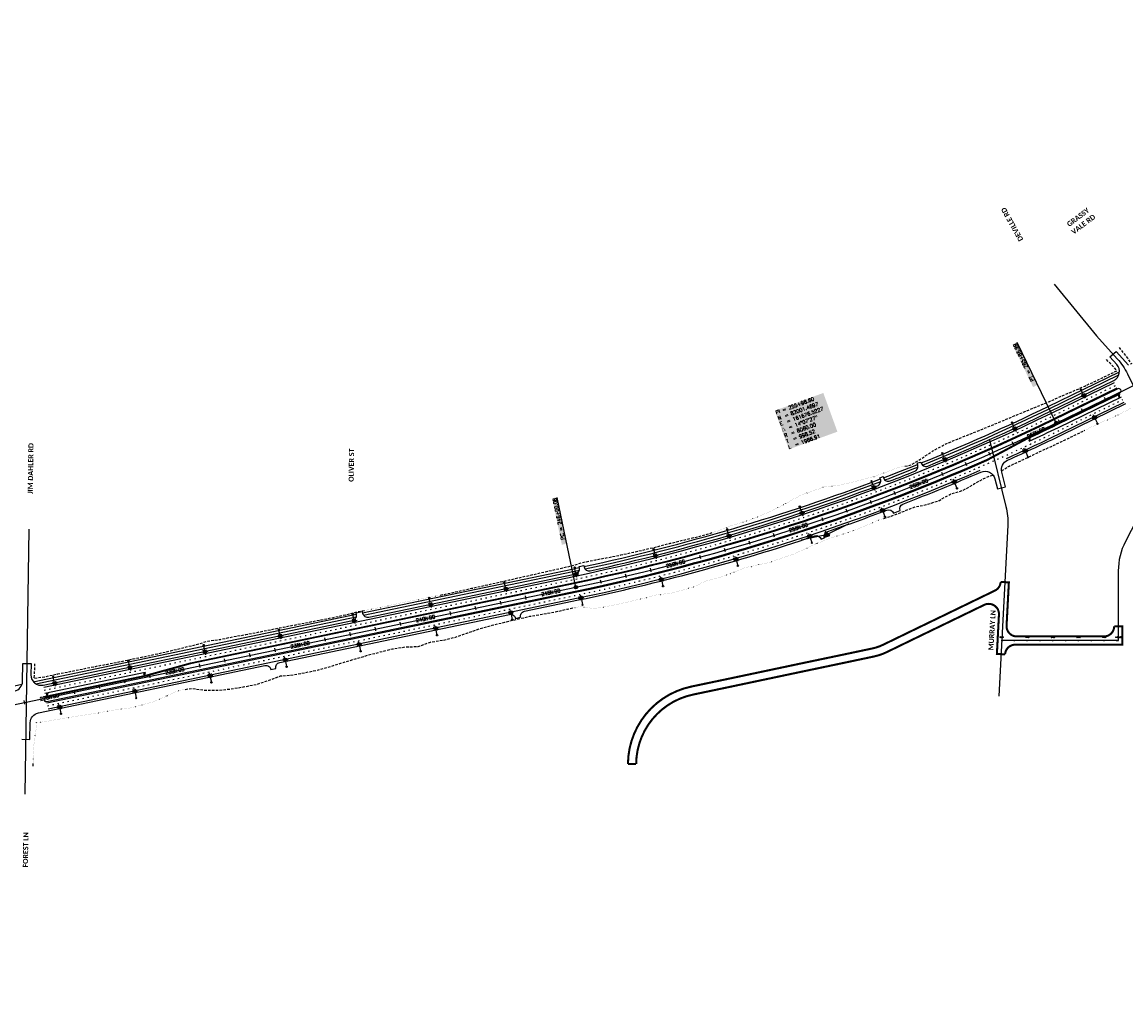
# Model space of a CAD drawing. Extents: x 114466 to 237039, y 16086 to 93345.
# Tile 52 of 81: x 158536 to 162847, y 80202 to 84003. Entities that reach past the tile are written whole.
import ezdxf
from ezdxf.enums import TextEntityAlignment as Align

# ---------------------------------------------------------------- set-up
doc = ezdxf.new("R2010")
doc.units = 0
doc.header["$LTSCALE"] = 50
doc.header["$MEASUREMENT"] = 0
for name, pattern in [('CUT', [0.3, 0.2, -0.1]), ('FILL', [0.1, 0, -0.1]), ('HIDDEN', [0.375, 0.25, -0.125]), ('SkipStripe', [0.4, 0.1, -0.3])]:
    doc.linetypes.add(name, pattern=pattern)
doc.layers.get('0').update_dxf_attribs({"color": 1})
for name, color, linetype in [('CONNECT-STALBL', 32, 'Continuous'), ('ety', 4, 'Continuous'), ('pleslc', 4, 'CUT'), ('pleslf', 7, 'FILL'), ('PLFMC', 7, 'Continuous'), ('PLFMK', 4, 'SkipStripe'), ('plpc-align', 3, 'Continuous'), ('PLPC-STERL_SHIFT2', 6, 'Continuous'), ('PLYP', 5, 'Continuous'), ('PLYSP', 6, 'Continuous'), ('PSFLP', 2, 'Continuous'), ('PTPC-STERL_SHIFT2', 4, 'Continuous'), ('PTPC-STERL_SHIFT2-B', 3, 'Continuous'), ('PTPCD-STERL_SHIFT2', 15, 'Continuous')]:
    doc.layers.add(name, color=color, linetype=linetype)
for name, color, linetype, true_color in [('PHYSP', 7, 'Continuous', 0x848484), ('PLYSP-FUT', 30, 'HIDDEN', 0xff7f00), ('PLYSP-MED', 3, 'Continuous', 0x00ff00), ('psfm', 7, 'Continuous', 0xff2f00)]:
    doc.layers.add(name, color=color, linetype=linetype, true_color=true_color)
doc.styles.add('Calibri', font='calibrib.ttf')
doc.styles.add('cdl_greek', font='greeks.shx', dxfattribs={"height": 14})
doc.styles.add('L140', font='ROMANSM.shx', dxfattribs={"height": 14})
doc.styles.add('l80', font='ROMANSM.shx', dxfattribs={"height": 8})

# ---------------------------------------------------------------- blocks, each defined once
blk = doc.blocks.new('lbl_tic')
blk.add_line((0, -0.04165), (0, 0.04165))
blk = doc.blocks.new('sta_tic')
blk.add_line((0, -0.04165), (0, 0.04165))
blk = doc.blocks.new('*U83')
h = blk.add_hatch(color=155)
edge = h.paths.add_edge_path()
edge.add_arc((0, 0), 0.5, 0, 360)
blk.add_line((-4.17, 0), (-0.17, 0))
blk.add_circle((0, 0), 0.5)
blk = doc.blocks.new('LUMINARIE')
h = blk.add_hatch(color=155)
edge = h.paths.add_edge_path()
edge.add_arc((0, 0.125), 0.125, -90, 270)
for p, q in [((-0.125, 0.125), (-0.225, 0.125)), ((0, 0.25), (0, 0.35)), ((0.125, 0.125), (0.225, 0.125))]:
    blk.add_line(p, q)
at = {"ltscale": 0.8}
for p, q in [((-0.088, 0.213), (-0.141, 0.266)), ((-0.088, 0.037), (-0.141, -0.016)), ((0.088, 0.213), (0.141, 0.266)), ((0.088, 0.037), (0.141, -0.016))]:
    blk.add_line(p, q, dxfattribs=at)
blk.add_circle((0, 0.125), 0.125)
blk = doc.blocks.new('light_pole')
at = {"layer": 'PSFLP', "xscale": 50, "yscale": 50, "zscale": 50}
blk.add_blockref('LUMINARIE', (0, 20.8), dxfattribs=at)
at = {"layer": 'PSFLP', "xscale": 5, "yscale": 5, "zscale": 4.999999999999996, "rotation": 270.000000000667}
blk.add_blockref('*U83', (0, 0), dxfattribs=at)
blk = doc.blocks.new('crv_tri')
for points in [[(0.125, -0.072), (0, 0.144), (-0.125, -0.072)], [(-0.125, -0.072), (0.125, -0.072), (0, 0.144)]]:
    blk.add_hatch(color=155).paths.add_polyline_path(points)
for p, q in [((0, 0.144), (-0.125, -0.072)), ((0.125, -0.072), (0, 0.144)), ((-0.125, -0.072), (0.125, -0.072))]:
    blk.add_line(p, q)
at = {"flags": 128}
for points in [[(0, 0.144), (-0.125, -0.072), (0.125, -0.072)], [(-0.125, -0.072), (0.125, -0.072), (0, 0.144)]]:
    blk.add_lwpolyline(points, close=True, dxfattribs=at)
blk.add_circle((0, 0), 0.025)
blk.add_circle((0, 0), 0.025)
blk.add_circle((0, 0), 0.025)
blk = doc.blocks.new('CRV_CIR')
at = {"color": 155, "const_width": 0.063, "flags": 128}
blk.add_lwpolyline([(-0.0315, 0, 1), (0.0315, 0, 1)], format="xyb", close=True, dxfattribs=at)
for radius in [0.07, 0.0187]:
    blk.add_circle((0, 0), radius)
blk = doc.blocks.new('arrow_lt')
h = blk.add_hatch(color=256)
edge = h.paths.add_edge_path()
edge.add_arc((-0.2, -6), 2.25, 0, 90, ccw=False)
edge.add_line((2, -6), (2, -8))
edge.add_line((2, -8), (3, -8))
edge.add_line((3, -8), (3, -5.3))
edge.add_arc((-0.2, -5.3), 3.25, 0, 90)
edge.add_line((-0.2, -2.1), (-0.8, -2.1))
edge.add_line((-0.8, -2.1), (-0.2, 0))
edge.add_line((-0.2, 0), (-3, -2.7))
edge.add_line((-3, -2.7), (-0.5, -6))
edge.add_line((-0.5, -6), (-0.9, -3.8))
edge.add_line((-0.9, -3.8), (-0.2, -3.8))
at = {"flags": 128}
blk.add_lwpolyline([(-0.2, -3.8, -0.414214), (2, -6), (2, -8), (3, -8), (3, -5.3, 0.414214), (-0.2, -2.1), (-0.8, -2.1), (-0.2, 0), (-3, -2.7), (-0.5, -6), (-0.9, -3.8)], format="xyb", close=True, dxfattribs=at)

msp = doc.modelspace()

# ---------------------------------------------------------------- hatches: boundary and pattern name
at = {"layer": 'PHYSP'}
msp.add_hatch(color=256, dxfattribs=at).paths.add_polyline_path([(158538.56792, 81429.90208), (158547.48371, 82023.66271)])

# ---------------------------------------------------------------- linework, layer by layer
at = {"layer": 'pleslc', "flags": 128}
for points in [[(162819.92341, 82732.7111), (162835.09509, 82712.71627), (162836.75574, 82710.71212), (162852.36864, 82690.81043), (162865.81988, 82668.72196), (162910.79368, 82691.00814), (162955.77091, 82712.84961), (163000.45521, 82735.29366), (163044.9253, 82758.1784), (163089.57463, 82780.69439), (163133.90918, 82803.85794), (163178.60223, 82826.284), (163223.81554, 82847.63981), (163269.61468, 82867.79046), (163314.7624, 82889.28118), (163360.67084, 82909.20699), (163406.12897, 82930.05916), (163451.10619, 82951.90063), (163495.72055, 82974.48857), (163534.44768, 82994.46691)], [(161983.74156, 82269.49274), (162008.41797, 82274.36798), (162050.91214, 82301.30741), (162092.95296, 82329.05219), (162136.45988, 82353.006), (162181.80944, 82372.49097), (162227.61886, 82390.91773), (162273.48614, 82409.25651), (162319.28917, 82427.79247), (162365.06531, 82446.44393), (162410.54595, 82465.79205), (162456.33725, 82484.53086), (162502.20719, 82503.18142), (162536.00496, 82517.31584), (162547.94618, 82522.50901), (162593.73657, 82542.67765), (162639.90732, 82562.06384), (162685.63214, 82582.36739), (162731.10339, 82603.19257), (162775.96257, 82625.27687), (162811.70051, 82642.36742), (162788.81836, 82667.11111), (162786.97276, 82668.94705), (162769.20448, 82686.58016)], [(162360.74801, 82251.13321), (162390.34467, 82269.98137), (162436.38669, 82290.63151), (162481.82434, 82312.59201), (162527.40195, 82334.23491), (162573.2848, 82355.24011), (162607.12684, 82371.00638), (162618.94133, 82376.46038), (162663.58191, 82398.99437), (162686.08801, 82409.87913)], [(161901.47926, 82065.70732), (161925.60884, 82073.23809), (161973.01075, 82090.63019), (162019.76027, 82109.71405), (162070.03209, 82119.9462), (162118.00667, 82136.13452), (162162.47309, 82160.90715), (162211.21783, 82175.32223), (162255.08672, 82201.30509), (162299.72107, 82225.32411), (162327.35958, 82235.34143)], [(160169.17943, 81766.20649), (160193.7155, 81771.01072), (160242.51973, 81781.9015), (160291.31988, 81792.81185), (160340.13843, 81803.63411), (160388.95698, 81814.45636), (160437.77349, 81825.28841), (160486.54296, 81836.34559), (160535.37378, 81847.10912), (160584.11462, 81858.30334), (160632.93521, 81869.11581), (160681.62493, 81880.55475), (160681.70119, 81880.5809), (160729.22269, 81894.5268), (160777.66436, 81904.48335), (160826.41004, 81913.15199), (160874.89046, 81923.08002), (160923.27143, 81933.49513), (160971.4513, 81944.7844), (161019.53354, 81956.48936), (161067.55964, 81968.43489), (161115.64269, 81980.19584), (161163.81365, 81991.6874), (161211.93231, 82003.4416), (161235.399, 82011.41507)], [(158585.53334, 81498.5129), (158584.46807, 81473.52607), (158582.65225, 81441.47345), (158626.66494, 81447.9466), (158675.57756, 81458.31858), (158724.57812, 81468.26964), (158773.63594, 81477.94663), (158822.60786, 81488.03473), (158871.81701, 81496.98735), (158920.84007, 81506.83074), (158969.76905, 81517.12441), (159018.76143, 81527.11463), (159067.58816, 81537.89773), (159116.39648, 81548.76893), (159164.92873, 81560.9616), (159213.60617, 81572.45927), (159261.72123, 81586.64883), (159311.43142, 81593.20323), (159360.3195, 81603.69267), (159409.69021, 81611.87199), (159458.7378, 81621.59791), (159507.77108, 81631.39236), (159556.77777, 81641.31406), (159605.87854, 81650.78548), (159655.00589, 81660.12965), (159704.07598, 81669.7479), (159753.1522, 81679.33679), (159802.0321, 81689.86538), (159850.49073, 81702.41044), (159875.05747, 81707.06784)], [(159173.38615, 81398.23203), (159198.16251, 81401.8861), (159250.65188, 81395.13771), (159301.8713, 81394.46808), (159351.76758, 81400.13171), (159401.25895, 81407.7335), (159450.31676, 81417.41048), (159498.12712, 81433.05854), (159545.51006, 81450.75244), (159595.71923, 81454.91841), (159644.84453, 81464.27236), (159693.72852, 81474.78138), (159742.05627, 81487.95292), (159789.9975, 81502.97451), (159838.0553, 81517.43814), (159886.19081, 81531.52981), (159934.58195, 81544.3979), (159983.15714, 81556.385), (160032.65669, 81563.94764), (160083.38938, 81565.60771), (160130.85004, 81582.92963), (160180.40071, 81590.24755), (160229.01271, 81602.05846), (160276.53676, 81619.07694), (160324.23668, 81635.25359), (160372.55828, 81648.45449), (160421.12939, 81660.46117), (160469.75366, 81672.21335), (160518.47405, 81683.50546), (160567.81817, 81691.81203), (160617.08254, 81700.50036), (160665.79475, 81711.83163), (160690.31854, 81716.69459)], [(158579.4177, 81098.55963), (158579.93034, 81111.05335)]]:
    msp.add_lwpolyline(points, dxfattribs=at)
at = {"layer": 'pleslf', "flags": 128}
for points in [[(162686.08801, 82409.87913), (162708.59411, 82420.76389), (162753.90797, 82441.91284), (162799.66339, 82462.15343), (162844.43513, 82484.41761), (162866.24392, 82496.73686)], [(161235.399, 82011.41507), (161258.86568, 82019.38855), (161305.16709, 82037.37739), (161352.75615, 82050.9157), (161399.2183, 82068.14257), (161445.23983, 82086.65341), (161490.05585, 82108.75451), (161534.19023, 82132.63887), (161578.09998, 82156.84519), (161624.70541, 82172.83822), (161671.0447, 82189.59169), (161721.73758, 82194.11246), (161770.30926, 82204.93272), (161818.54018, 82216.90203), (161866.51524, 82229.74333), (161912.74636, 82247.2885), (161959.06515, 82264.6175), (161983.74156, 82269.49274)], [(160690.31854, 81716.69459), (160714.84234, 81721.55755), (160714.92474, 81721.55434), (160768.3029, 81713.08783), (160818.20945, 81721.75759), (160867.85853, 81731.6854), (160917.19856, 81743.0033), (160966.3695, 81755.03548), (161015.35944, 81767.78936), (161066.37743, 81772.55055), (161115.35156, 81785.52552), (161163.87477, 81800.17516), (161210.17478, 81822.84679), (161259.24788, 81835.21913), (161306.88629, 81852.6352), (161354.10814, 81871.30882), (161403.43072, 81882.81777), (161453.07025, 81893.4339), (161500.88368, 81910.03123), (161548.92682, 81925.85567), (161595.22524, 81946.97379), (161641.32922, 81968.45278), (161688.32761, 81987.1027), (161736.50411, 82002.29088), (161784.37877, 82018.38337), (161831.2177, 82037.3587), (161877.34969, 82058.17656), (161901.47926, 82065.70732)], [(159875.05747, 81707.06784), (159899.62421, 81711.72524), (159948.86609, 81720.52125), (159997.58852, 81731.80357), (160046.43775, 81742.479), (160095.61418, 81751.58824), (160144.64337, 81761.40226), (160169.17943, 81766.20649)], [(158592.35542, 81269.76288), (158612.72641, 81270.16897), (158661.96828, 81278.96497), (158711.36353, 81287.02683), (158760.74446, 81295.1572), (158810.27673, 81302.56321), (158859.55337, 81311.19281), (158908.88113, 81319.57769), (158958.64653, 81325.8678), (159007.1706, 81338.09962), (159055.31224, 81352.16192), (159102.01214, 81373.12523), (159148.60979, 81394.57797), (159173.38615, 81398.23203)], [(158579.93034, 81111.05335), (158580.44298, 81123.54706), (158582.49815, 81148.51902), (158581.04371, 81173.54367), (158585.84856, 81198.47434), (158588.61364, 81223.43564), (158592.06865, 81248.38658), (158592.35542, 81269.76288)]]:
    msp.add_lwpolyline(points, dxfattribs=at)
at = {"layer": 'PLFMC'}
for p, q in [((162305.44011, 82292.49567), (162464.07734, 82377.61187)), ((159019.66218, 81453.55421), (159193.40401, 81502.11113))]:
    msp.add_line(p, q, dxfattribs=at)
at = {"layer": 'PLFMC', "flags": 128}
for points in [[(158620.75369, 81406.9922), (160690.31441, 81839.36119, 0.0617069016), (162555.75967, 82476.68354), (162802.43671, 82596.59479)], [(159193.40401, 81502.11113), (160695.22248, 81815.86841, 0.0617069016), (162566.25221, 82455.09867), (162812.92925, 82575.00992)], [(162464.07734, 82377.61187, 0.0038978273), (162577.61913, 82431.71507), (162824.29617, 82551.62631)], [(162469.15471, 82366.73895, 0.0038978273), (162582.8654, 82420.92263), (162829.54244, 82540.83388)], [(162380.72551, 82299.75818, 0.007244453), (162593.35794, 82399.33776), (162840.03498, 82519.24901)], [(158633.43287, 81346.30251), (160702.99359, 81778.6715, 0.0522155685), (162305.44011, 82292.49567, 0.0522155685)], [(158638.34094, 81322.80973), (160707.90167, 81755.17872, 0.0509396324), (162277.31541, 82254.00952, 0.0509396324)]]:
    msp.add_lwpolyline(points, format="xyb", dxfattribs=at)
for points in [[(158625.66176, 81383.49942), (159017.20814, 81465.3006)], [(158628.1158, 81371.75303), (159019.66218, 81453.55421)]]:
    msp.add_lwpolyline(points, dxfattribs=at)
at = {"layer": 'PLFMK', "flags": 128}
for points in [[(158623.20773, 81395.24581), (160692.76845, 81827.6148, 0.0617069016), (162561.00594, 82465.89111), (162807.68298, 82585.80235)], [(158635.88691, 81334.55612), (160705.44763, 81766.92511, 0.0617069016), (162588.11167, 82410.1302), (162834.78871, 82530.04144)]]:
    msp.add_lwpolyline(points, format="xyb", dxfattribs=at)
at = {"layer": 'plpc-align'}
for p, q in [((158547.94456, 80988.68979), (158563.48191, 82023.42248)), ((162816.67529, 81588.75951), (162361.47731, 81588.75951))]:
    msp.add_line(p, q, dxfattribs=at)
for points in [[(162566.31501, 82979.95568), (162731.11006, 82778.34031), (162812.60242, 82688.74305, -0.0715191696), (162852.50122, 82629.82658), (162957.5773, 82413.6679, -0.2361371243), (162955.04822, 82190.01683), (162844.36197, 81974.83351, 0.1193332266), (162816.67529, 81860.47972), (162816.67529, 81588.75951)], [(162314.05831, 82372.88005), (162378.18697, 82111.95259, -0.0734623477), (162385.06957, 82039.20944), (162350.0742, 81371.0385)]]:
    msp.add_lwpolyline(points, format="xyb", dxfattribs=at)
at = {"layer": 'PLPC-STERL_SHIFT2'}
for p, q in [((162574.5588, 82438.01065), (165794.27374, 84003.13412)), ((153060.98633, 80201.52699), (160699.10804, 81797.26995))]:
    msp.add_line(p, q, dxfattribs=at)
msp.add_arc((159050.81424, 89686.92949), 8060, 281.800403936, 295.924675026, dxfattribs=at)
at = {"layer": 'PLYP', "flags": 128}
for points in [[(162542.93156, 82502.69253), (162821.41552, 82638.06532)], [(162547.30327, 82493.69875), (162818.90771, 82625.72735)], [(158580.36758, 81428.18093), (159841.48107, 81691.65054)], [(158589.90042, 81419.95661), (159841.43189, 81681.42436)], [(158428.92634, 81396.54209), (158536.91351, 81419.10258)]]:
    msp.add_lwpolyline(points, dxfattribs=at)
for points in [[(162046.75388, 82282.03316, 0.0170001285), (162542.93156, 82502.69253)], [(162052.47709, 82273.56155, 0.0169335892), (162547.30327, 82493.69875)], [(161899.81678, 82224.26719, 0.0044845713), (162033.21771, 82276.57096, 0.0044845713)], [(161905.39294, 82215.69234, 0.004329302), (162034.33863, 82266.24311, 0.004329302)], [(160730.42481, 81877.50874, 0.0378218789), (161887.66797, 82219.64049, 0.0378218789)], [(160734.64847, 81868.18878, 0.0376866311), (161889.20835, 82209.52868, 0.0376866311)], [(159865.95272, 81696.76311), (160684.38383, 81867.7483, 0.000909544), (160712.8205, 81873.74325, 0.000909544)], [(159870.09197, 81687.41197), (160686.42886, 81857.95964, 0.0008427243), (160712.81016, 81863.5176, 0.0008427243)]]:
    msp.add_lwpolyline(points, format="xyb", dxfattribs=at)
at = {"layer": 'PLYSP'}
for points in [[(158506.75254, 81391.348, 0.3508776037), (158538.56792, 81429.90208), (158539.60852, 81499.20249), (158571.60491, 81498.72204), (158570.94206, 81454.57833, 0.4805190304), (158619.11767, 81414.82313), (159826.19832, 81667.0043, 0.4142135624), (159841.68558, 81690.67167), (159840.45856, 81696.54487), (159864.93021, 81701.65744), (159866.15723, 81695.78425, 0.4142135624), (159889.8246, 81680.29699), (160688.67839, 81847.19212, 0.0002841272), (160697.58726, 81849.05863, 0.4201822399), (160712.95994, 81873.14073), (160711.85247, 81877.92605), (160729.38896, 81881.98454), (160730.71491, 81876.25521, 0.41038937), (160754.45422, 81861.22237, 0.0365678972), (161876.37465, 82192.91258, 0.4151854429), (161888.00917, 82218.74457), (161885.87377, 82224.35171), (161898.02258, 82228.97841), (161900.15798, 82223.37127, 0.4151854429), (161926.02842, 82211.8225, 0.0032120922), (162021.83106, 82249.38016, 0.3543347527), (162034.1189, 82271.36381), (162032.13561, 82282.82335), (162045.93054, 82285.21082, 0.4788629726), (162073.18501, 82270.10025, 0.0163800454), (162552.26215, 82483.8785), (162798.9392, 82603.78975, 0.5005614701), (162811.04261, 82666.67873), (162784.12841, 82696.26971), (162807.80119, 82717.80107), (162856.84228, 82663.88255, 0.3328344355)], [(158535.16668, 81203.39203), (158567.16308, 81202.91158), (158568.14139, 81268.06378, -0.3508776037), (158599.95676, 81306.61785), (159483.99634, 81491.30984, -0.4142135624), (159507.66371, 81475.82258), (159527.24103, 81479.91264, -0.4142135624), (159542.72829, 81503.58002), (160439.38442, 81690.90784, -0.4142135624), (160463.0518, 81675.42058), (160482.62912, 81679.51064, -0.4142135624), (160498.11638, 81703.17802), (160709.53769, 81747.34779, 0.029464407), (161631.34418, 81997.37903, -0.4129893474), (161656.64124, 81984.8605), (161669.91003, 81989.32608, -0.4134933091), (161682.35523, 82014.68646, 0.0075722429), (161913.49263, 82097.89836, -0.413007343), (161939.23508, 82086.32122), (161964.45807, 82095.95454, -0.413007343), (161975.92906, 82121.74447, 0.0101476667), (162280.5009, 82246.67108, -0.4644858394), (162335.27237, 82219.52567), (162344.81915, 82180.68164), (162375.89438, 82188.31906), (162361.60698, 82246.45178, -0.3617167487), (162384.0131, 82292.46491, 0.007244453), (162596.85545, 82392.1428), (162846.72982, 82513.60829, -0.4142135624)]]:
    msp.add_lwpolyline(points, format="xyb", dxfattribs=at)
msp.add_lwpolyline([(158538.56792, 81429.90208), (158539.60852, 81499.20249)], dxfattribs=at)
at = {"layer": 'PLYSP-FUT', "const_width": 8, "flags": 128}
msp.add_lwpolyline([(162342.71962, 81536.52533), (162374.67582, 81534.85163, -0.3989690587), (162414.62107, 81572.75951), (162832.67529, 81572.75951), (162832.67529, 81644.75951), (162800.67529, 81644.75951, -0.4142135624), (162760.67529, 81604.75951), (162420.48706, 81604.75951, -0.4296241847), (162380.54181, 81646.85163), (162386.89441, 81768.14273), (162389.40107, 81816.00271), (162357.44487, 81817.67641, -0.2732888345), (162334.9476, 81783.77453), (162141.69047, 81690.09379), (162009.1951, 81626.08595), (161898.51427, 81572.36358, -0.0610174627), (161856.18619, 81557.86514), (161728.70975, 81530.94541), (161581.91329, 81500.19422), (161435.07525, 81469.18809), (161288.31692, 81438.19592), (161149.38824, 81409.1052, 0.3526156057), (160902.13749, 81107.31075), (160934.13636, 81107.04278, -0.3526156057), (161155.94655, 81377.78446), (161294.90204, 81406.8808), (161441.68713, 81437.87862), (161588.49945, 81468.87932), (161735.29614, 81499.63056), (161862.79795, 81526.55565, 0.0610174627), (161912.48743, 81543.57555), (162023.14161, 81597.28498), (162155.62958, 81661.28924), (162293.36299, 81728.05506, -0.5707355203), (162350.75621, 81689.96893), (162348.59025, 81648.61393)], format="xyb", close=True, dxfattribs=at)
at = {"layer": 'PLYSP-MED'}
for points in [[(162814.67801, 82571.41244), (162814.67801, 82571.41244), (162568.00096, 82451.5012, -0.0617069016), (160696.04049, 81811.95294), (159194.22202, 81498.19567), (159020.48019, 81449.63874), (158628.93381, 81367.83756)], [(158632.61486, 81350.21798), (158632.61486, 81350.21798), (160702.17558, 81782.58696, 0.0522155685), (162303.82871, 82296.15674), (162462.79958, 82380.34813), (162822.54741, 82555.22379)]]:
    msp.add_lwpolyline(points, format="xyb", dxfattribs=at)
for centre, start, end in [((162818.61271, 82563.31812), 295.92467503, 115.92467503), ((158630.77433, 81359.02777), 101.80040394, 281.80040394)]:
    msp.add_arc(centre, 9, start, end, dxfattribs=at)
at = {"layer": 'PTPC-STERL_SHIFT2', "color": 155}
for points in [[(162464.08801, 82375.96559), (162456.90674, 82391.15339), (162535.32603, 82409.64919), (162528.14476, 82424.83699)], [(162004.27955, 82178.42274), (161998.05365, 82194.02653), (162077.46875, 82207.62515), (162071.24285, 82223.22894)], [(161533.10888, 82009.76567), (161527.86231, 82025.72542), (161607.9677, 82034.37455), (161602.72114, 82050.3343)], [(161052.38863, 81870.64323), (161048.14159, 81886.89754), (161128.62909, 81890.5639), (161124.38204, 81906.81821)], [(160564.29204, 81760.52307), (160560.85639, 81776.96802), (160641.42668, 81776.6379), (160637.99103, 81793.08285)], [(160074.85907, 81658.2716), (160071.42342, 81674.71654), (160151.9937, 81674.38643), (160148.55805, 81690.83138)], [(159585.42609, 81556.02012), (159581.99044, 81572.46507), (159662.56073, 81572.13495), (159659.12508, 81588.5799)], [(159095.99312, 81453.76864), (159092.55747, 81470.21359), (159173.12776, 81469.88348), (159169.69211, 81486.32842)], [(158606.56014, 81351.51717), (158603.1245, 81367.96211), (158683.69478, 81367.632), (158680.25913, 81384.07695)]]:
    msp.add_solid(points, dxfattribs=at)
at = {"layer": 'PTPC-STERL_SHIFT2-B'}
for q in [(161766.45963, 82045.18861), (161578.63607, 81981.0194)]:
    msp.add_line((161676.52267, 82001.4697), q, dxfattribs=at)
at = {"layer": 'PTPCD-STERL_SHIFT2'}
for p, q in [((162574.5588, 82438.01065), (162421.74749, 82752.36852)), ((160699.10804, 81797.26995), (160626.03377, 82147.04444))]:
    msp.add_line(p, q, dxfattribs=at)
at = {"layer": 'PTPCD-STERL_SHIFT2', "color": 155}
for points in [[(162499.2815, 82585.3964), (162484.17209, 82578.05163), (162418.19748, 82752.19948), (162403.08807, 82744.8547)], [(161530.71599, 82335.17693), (161475.6642, 82486.25949), (161720.00765, 82404.15144), (161664.95586, 82555.234)], [(160660.47831, 81966.19981), (160644.03337, 81962.76416), (160622.54983, 82147.74681), (160606.10489, 82144.31116)]]:
    msp.add_solid(points, dxfattribs=at)

# ---------------------------------------------------------------- block references
at = {"layer": 'CONNECT-STALBL', "xscale": 48.01920768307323, "yscale": 48.01920768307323, "zscale": 48.01920768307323}
for name, p in [('lbl_tic', (162361.47731, 81588.75951)), ('sta_tic', (162411.47731, 81588.75951)), ('lbl_tic', (162461.47731, 81588.75951)), ('sta_tic', (162511.47731, 81588.75951)), ('lbl_tic', (162561.47731, 81588.75951)), ('sta_tic', (162611.47731, 81588.75951)), ('lbl_tic', (162661.47731, 81588.75951)), ('sta_tic', (162711.47731, 81588.75951)), ('lbl_tic', (162761.47731, 81588.75951)), ('sta_tic', (162811.47731, 81588.75951)), ('lbl_tic', (162816.67529, 81588.75951))]:
    msp.add_blockref(name, p, dxfattribs=at)
at = {"layer": 'PSFLP'}
for p, rotation in [((162670.55863, 82569.1804), 205.9246750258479), ((162735.69981, 82435.17433), 25.92467502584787), ((162401.42569, 82440.02263), 204.8134874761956), ((162129.43129, 82320.35816), 202.6808902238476), ((162463.95588, 82304.7785), 24.81348747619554), ((161853.1723, 82210.8981), 200.5482929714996), ((162186.88544, 82182.88082), 22.68089022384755), ((161573.03139, 82111.79407), 198.4156957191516), ((161905.47081, 82071.37797), 20.54829297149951), ((161289.39663, 82023.18335), 196.2830984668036), ((161620.10183, 81970.42443), 18.41569571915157), ((161002.66092, 81945.18869), 194.1505012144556), ((161331.17378, 81880.16003), 16.28309846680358), ((160693.64412, 81873.82808), 192.0179039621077), ((160419.8559, 81816.56995), 191.8004039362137), ((161039.08691, 81800.70981), 14.15050121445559), ((160724.66851, 81728.09377), 12.01790396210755), ((160126.19612, 81755.21907), 191.8004039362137), ((159827.642, 81692.84567), 191.8004039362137), ((160450.32684, 81670.71893), 11.80040393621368), ((159538.87655, 81632.5173), 191.8004039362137), ((160156.66706, 81609.36804), 11.80040393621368), ((159245.21676, 81571.16641), 191.8004039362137), ((159858.11294, 81546.99464), 11.80040393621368), ((158951.55698, 81509.81552), 191.8004039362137), ((159569.34749, 81486.66627), 11.80040393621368), ((159275.6877, 81425.31538), 11.80040393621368), ((158657.8972, 81448.46464), 191.8004039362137), ((158982.02792, 81363.9645), 11.80040393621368), ((158688.36814, 81302.61361), 11.80040393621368)]:
    msp.add_blockref('light_pole', p, dxfattribs=dict(at, rotation=rotation))
at = {"layer": 'psfm'}
for p, rotation in [((162823.32834, 82544.46799), 295.92467502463), ((162473.91891, 82375.74116), 295.9246750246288), ((159010.57463, 81457.76996), 101.8004039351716), ((158630.80118, 81378.45876), 101.8004039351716)]:
    msp.add_blockref('arrow_lt', p, dxfattribs=dict(at, rotation=rotation))
at = {"layer": 'PTPC-STERL_SHIFT2', "xscale": 168.0672268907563, "yscale": 168.0672268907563, "zscale": 168.0672268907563}
for name, p, rotation in [('sta_tic', (162766.13098, 82531.13508), 25.92467502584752), ('sta_tic', (162676.19402, 82487.41617), 25.92467502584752), ('sta_tic', (162586.25707, 82443.69725), 25.92467502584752), ('lbl_tic', (162496.11638, 82400.40129), 25.30627287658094), ('sta_tic', (162314.26715, 82317.16185), 23.88454137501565), ('sta_tic', (162405.44996, 82358.21751), 24.5954071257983), ('sta_tic', (162222.582, 82277.24061), 23.17367562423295), ('sta_tic', (162130.40862, 82238.45995), 22.4628098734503), ('lbl_tic', (162037.7612, 82200.82584), 21.75194412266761), ('sta_tic', (161944.65399, 82164.34406), 21.04107837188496), ('sta_tic', (161851.10134, 82129.02024), 20.33021262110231), ('sta_tic', (161662.71735, 82061.86803), 18.90848111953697), ('sta_tic', (161757.11763, 82094.85981), 19.61934687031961), ('lbl_tic', (161567.91501, 82030.04998), 18.19761536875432), ('sta_tic', (161472.72521, 81999.41056), 17.48674961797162), ('sta_tic', (161281.24191, 81941.68627), 16.06501811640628), ('sta_tic', (161377.16261, 81969.95448), 16.77588386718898), ('lbl_tic', (161088.38534, 81888.73072), 14.64328661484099), ('sta_tic', (161184.97788, 81914.6103), 15.35415236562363), ('sta_tic', (160991.47915, 81864.05152), 13.93242086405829), ('sta_tic', (160796.78556, 81818.30927), 12.51068936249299), ('sta_tic', (160894.27424, 81840.5765), 13.22155511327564), ('sta_tic', (160503.25494, 81756.35267), 11.80040393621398), ('lbl_tic', (160601.14153, 81776.80296), 11.80040393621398), ('sta_tic', (160699.02813, 81797.25326), 11.80040393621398), ('sta_tic', (160307.48175, 81715.45208), 11.80040393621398), ('sta_tic', (160405.36834, 81735.90237), 11.80040393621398), ('lbl_tic', (160111.70856, 81674.55149), 11.80040393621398), ('sta_tic', (160209.59515, 81695.00178), 11.80040393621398), ('sta_tic', (159915.93537, 81633.6509), 11.80040393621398), ('sta_tic', (160013.82196, 81654.10119), 11.80040393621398), ('sta_tic', (159720.16218, 81592.75031), 11.80040393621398), ('sta_tic', (159818.04877, 81613.2006), 11.80040393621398), ('sta_tic', (159524.38899, 81551.84971), 11.80040393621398), ('lbl_tic', (159622.27559, 81572.30001), 11.80040393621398), ('sta_tic', (159328.6158, 81510.94912), 11.80040393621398), ('sta_tic', (159426.5024, 81531.39942), 11.80040393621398), ('lbl_tic', (159132.84261, 81470.04853), 11.80040393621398), ('sta_tic', (159230.72921, 81490.49883), 11.80040393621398), ('sta_tic', (158937.06942, 81429.14794), 11.80040393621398), ('sta_tic', (159034.95602, 81449.59824), 11.80040393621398), ('sta_tic', (158741.29623, 81388.24735), 11.80040393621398), ('sta_tic', (158839.18283, 81408.69765), 11.80040393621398), ('sta_tic', (158545.52304, 81347.34676), 11.80040393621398), ('lbl_tic', (158643.40964, 81367.79706), 11.80040393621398)]:
    msp.add_blockref(name, p, dxfattribs=dict(at, rotation=rotation))
at = {"layer": 'PTPC-STERL_SHIFT2-B', "xscale": 100, "yscale": 100, "zscale": 100}
for p in [(162574.5588, 82438.01065), (160699.10804, 81797.26995)]:
    msp.add_blockref('CRV_CIR', p, dxfattribs=at)
at = {"layer": 'PTPC-STERL_SHIFT2-B', "xscale": 100.0000000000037, "yscale": 100, "zscale": 100, "rotation": 18.86253948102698}
msp.add_blockref('crv_tri', (161676.52267, 82001.4697), dxfattribs=at)

# ---------------------------------------------------------------- texts
at = {"layer": 'CONNECT-STALBL', "style": 'l80'}
for s, p in [('0+00', (162361.47731, 81598.75951)), ('1+00', (162461.47731, 81598.75951)), ('2+00', (162561.47731, 81598.75951)), ('3+00', (162661.47731, 81598.75951)), ('4+00', (162761.47731, 81598.75951)), ('4+55.20', (162816.67529, 81598.75951))]:
    msp.add_text(s, height=4, dxfattribs=at).set_placement(p, align=Align.BOTTOM_CENTER)
at = {"layer": 'ety', "style": 'Calibri'}
for s, rotation, p in [('DEVILLE RD', 119.28680718, (162402.23892, 83213.21598)), ('GRASSY', 36.96175415, (162659.51707, 83241.28072)), ('VALE RD', 36.96175415, (162680.13244, 83213.88517)), ('JIM DAHLER RD', 89.14435559, (158569.79307, 82260.36428)), ('OLIVER ST', 89.14435559, (159822.13396, 82273.31697)), ('MURRAY LN', 86.50501573, (162323.60789, 81629.16754)), ('FOREST LN', 89.14435559, (158550.27729, 80771.67984))]:
    msp.add_text(s, height=20, rotation=rotation, dxfattribs=at).set_placement(p, align=Align.MIDDLE)
at = {"layer": 'PTPC-STERL_SHIFT2', "style": 'L140'}
for s, rotation, p in [('265+00', 25.30627288, (162496.11638, 82400.40129)), ('260+00', 21.75194412, (162037.7612, 82200.82584)), ('255+00', 18.19761537, (161567.91501, 82030.04998)), ('250+00', 14.64328661, (161088.38534, 81888.73072)), ('245+00', 11.80040394, (160601.14153, 81776.80296)), ('240+00', 11.80040394, (160111.70856, 81674.55149)), ('235+00', 11.80040394, (159622.27559, 81572.30001)), ('230+00', 11.80040394, (159132.84261, 81470.04853)), ('225+00', 11.80040394, (158643.40964, 81367.79706))]:
    msp.add_text(s, height=14, rotation=rotation, dxfattribs=at).set_placement(p, align=Align.MIDDLE_CENTER)
at = {"layer": 'PTPCD-STERL_SHIFT2', "style": 'L140'}
for s, rotation, p in [('PT = 265+86.99', 115.92467503, (162421.74749, 82752.36852)), ('PC = 246+00.08', 101.80040394, (160626.03377, 82147.04444))]:
    msp.add_text(s, height=14, rotation=rotation, dxfattribs=at).set_placement(p, align=Align.BOTTOM_RIGHT)
at = {"layer": 'PTPCD-STERL_SHIFT2'}
for s, style, p in [('= 255+98.60', 'L140', (161507.93349, 82481.62734)), ('= 82001.4697', 'L140', (161516.15018, 82459.07771)), ('PI', 'L140', (161481.62559, 82472.04121)), ('N', 'L140', (161489.84227, 82449.49157)), ('= 161676.5227', 'L140', (161524.36687, 82436.52807)), ('= 14%%d07\'27"', 'L140', (161532.58355, 82413.97843)), ('E', 'L140', (161498.05896, 82426.94194)), ('D', 'cdl_greek', (161506.27564, 82404.3923)), ('= 8060.00', 'L140', (161540.80024, 82391.4288)), ('R', 'L140', (161514.49233, 82381.84267)), ('T', 'L140', (161522.70901, 82359.29303)), ('= 998.52', 'L140', (161549.01692, 82368.87916)), ('= 1986.91', 'L140', (161557.23361, 82346.32953)), ('L', 'L140', (161530.9257, 82336.74339))]:
    msp.add_text(s, height=14, rotation=20.02083794, dxfattribs=dict(at, style=style)).set_placement(p)

doc.saveas('drawing.dxf')
